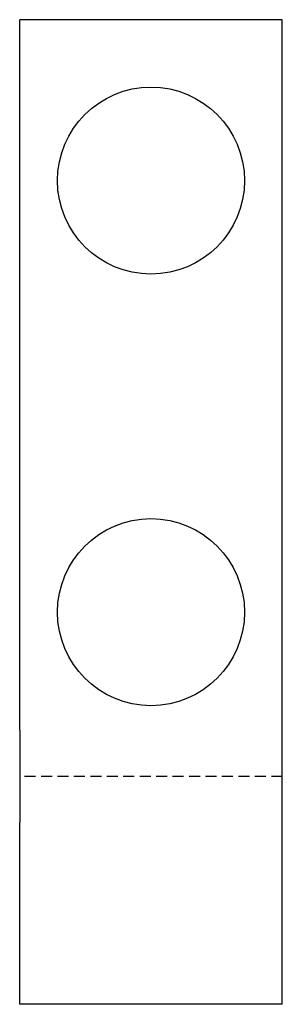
# Model space of a CAD drawing. Header units: millimetres. Extents: x 0 to 73, y 0 to 274.
import ezdxf

# ---------------------------------------------------------------- set-up
doc = ezdxf.new("R2010")
doc.units = ezdxf.units.MM
doc.linetypes.add('SLD-Kesik', pattern=[4.572, 3.048, -1.524])
doc.linetypes.add('SLD-Sürekli', pattern=[0])

msp = doc.modelspace()

# ---------------------------------------------------------------- linework, layer by layer
at = {"color": 7, "linetype": 'SLD-Sürekli', "lineweight": 25}
for p, q in [((73.4, 274.18), (0.4, 274.18)), ((0.4, 76.61), (0.4, 274.18)), ((73.4, 76.61), (73.4, 274.18)), ((0.4, 76.61), (0.4, 50.97)), ((73.4, 50.97), (73.4, 76.61)), ((0.4, 0.4), (0.4, 50.97)), ((73.4, 0.4), (73.4, 50.97)), ((73.4, 0.4), (0.4, 0.4))]:
    msp.add_line(p, q, dxfattribs=at)
at = {"color": 7, "linetype": 'SLD-Kesik'}
msp.add_line((73.4, 63.79), (0.4, 63.79), dxfattribs=at)
at = {"color": 7, "linetype": 'SLD-Sürekli', "lineweight": 25}
for centre in [(36.9, 229.44), (36.9, 109.44)]:
    msp.add_circle(centre, 26, dxfattribs=at)

doc.saveas('drawing.dxf')
